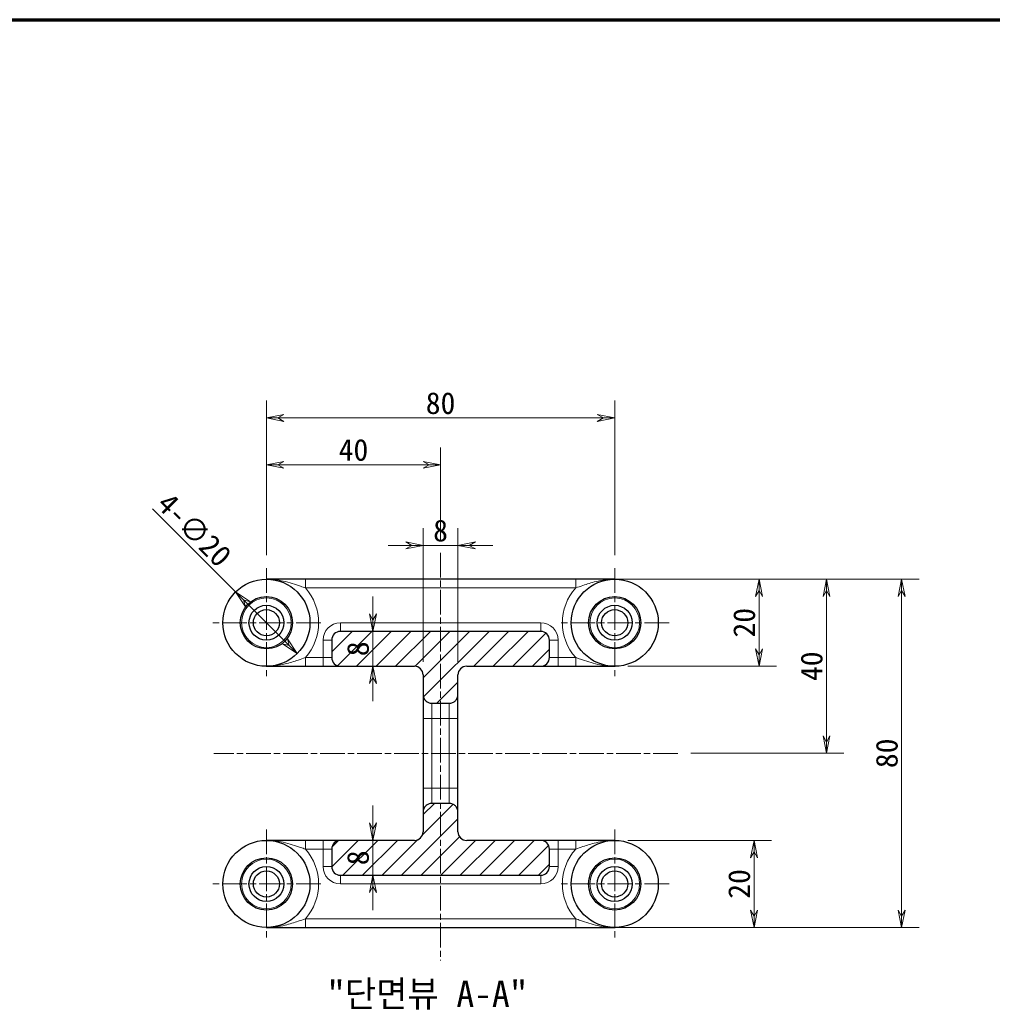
# Model space of a CAD drawing. Header units: millimetres. Extents: x 14 to 974, y 14 to 587.
# Tile 22 of 45: x 237 to 461, y 354 to 580. Entities that reach past the tile are written whole.
import ezdxf

# ---------------------------------------------------------------- set-up
doc = ezdxf.new("R2010")
doc.units = ezdxf.units.MM
doc.linetypes.add('CENTER', pattern=[50.8, 31.75, -6.35, 6.35, -6.35])
doc.linetypes.add('CHAIN', pattern=[0.3543, 0.2362, -0.0295, 0.0591, -0.0295])
for name, color, linetype, lineweight in [('경계(ISO)', 7, 'Continuous', 70), ('외형선(ISO)', 7, 'Continuous', 25), ('좁은 외형선(ISO)', 7, 'Continuous', 18)]:
    doc.layers.add(name, color=color, linetype=linetype, lineweight=lineweight)
for name, color, linetype, lineweight, true_color in [('기호(ISO)', 1, 'Continuous', 20, 0xff0000), ('중심 표식(ISO)', 1, 'CENTER', 5, 0xff0000), ('중심선(ISO)', 1, 'CENTER', 5, 0xff0000), ('치수(ISO)', 1, 'Continuous', 5, 0xff0000), ('해치 (ISO)', 1, 'Continuous', 5, 0xff0000)]:
    doc.layers.add(name, color=color, linetype=linetype, lineweight=lineweight, true_color=true_color)
doc.styles.add('주 문자 (ISO)', font='txt')
doc.styles.add('치수문자', font='txt')
doc.dimstyles.new('한국ATC센터', dxfattribs={"dimscale": 2, "dimtxt": 2.5, "dimasz": 2, "dimexe": 2, "dimexo": 1.5, "dimgap": 0.4, "dimtad": 1, "dimrnd": 1e-08, "dimdsep": 46, "dimtxsty": '치수문자', "dimblk": 'Flared-1', "dimcen": 0.09, "dimdle": 4, "dimclrd": 256, "dimclre": 256, "dimclrt": 5, "dimazin": 2, "dimtfac": 0.5, "dimtmove": 0, "dimatfit": 3, "dimfxl": 1, "dimtolj": 1, "dimlwd": -1, "dimlwe": -1, "dimarcsym": 0})

# ---------------------------------------------------------------- blocks, each defined once
blk = doc.blocks.new('경계 한국ATC센터')
at = {"layer": '경계(ISO)'}
blk.add_line((7, 290), (413, 290), dxfattribs=at)
blk = doc.blocks.new('Flared-1')
at = {"color": 0}
for p, q in [((0, 0), (-1, 0.2)), ((-1, 0.2), (-0.65, 0)), ((-1, 0), (0, 0)), ((-0.65, 0), (-1, -0.2)), ((-1, -0.2), (0, 0))]:
    blk.add_line(p, q, dxfattribs=at)
at = {"color": 0, "flags": 128}
for points in [[(-0.65, 0), (0, 0), (-1, 0.2), (-0.65, 0)], [(-0.65, 0), (-1, 0.2), (-0.65, 0), (-0.65, 0)], [(-0.65, 0), (-1, -0.2), (0, 0), (-0.65, 0)]]:
    blk.add_lwpolyline(points, dxfattribs=at)
at = {"color": 0}
for points in [[(-0.65, 0), (0, 0), (-1, 0.2), (-0.65, 0)], [(-0.65, 0), (-1, 0.2), (-0.65, 0)], [(-0.65, 0), (-1, -0.2), (0, 0), (-0.65, 0)]]:
    blk.add_solid(points, dxfattribs=at)
blk = doc.blocks.new('*D18')
at = {"layer": 'Defpoints', "color": 0, "transparency": 16777216}
for p in [(318.52, 391.5), (318.52, 383.5), (318.52, 383.5)]:
    blk.add_point(p, dxfattribs=at)
at = {"layer": '치수(ISO)', "transparency": 16777216}
for p, q in [((318.52, 395.5), (318.52, 399.5)), ((318.52, 391.5), (318.52, 383.5)), ((318.52, 379.5), (318.52, 375.5))]:
    blk.add_line(p, q, dxfattribs=at)
at = {"layer": '치수(ISO)', "transparency": 16777216, "xscale": 4, "yscale": 4, "zscale": 4}
for p, rotation in [((318.52, 391.5), 270), ((318.52, 383.5), 90)]:
    blk.add_blockref('Flared-1', p, dxfattribs=dict(at, rotation=rotation))
at = {"layer": '치수(ISO)', "color": 5, "transparency": 16777216, "insert": (312.59, 387.5), "char_height": 5, "attachment_point": 2, "rotation": 90, "style": '치수문자'}
blk.add_mtext('\\A1;8', dxfattribs=at)
blk = doc.blocks.new('*D19')
at = {"layer": 'Defpoints', "color": 0, "transparency": 16777216}
for p in [(318.52, 439.5), (318.52, 439.5), (318.52, 431.5)]:
    blk.add_point(p, dxfattribs=at)
at = {"layer": '치수(ISO)', "transparency": 16777216}
for p, q in [((318.52, 443.5), (318.52, 447.5)), ((318.52, 431.5), (318.52, 439.5)), ((318.52, 427.5), (318.52, 423.5))]:
    blk.add_line(p, q, dxfattribs=at)
at = {"layer": '치수(ISO)', "transparency": 16777216, "xscale": 4, "yscale": 4, "zscale": 4}
for p, rotation in [((318.52, 439.5), 270), ((318.52, 431.5), 90)]:
    blk.add_blockref('Flared-1', p, dxfattribs=dict(at, rotation=rotation))
at = {"layer": '치수(ISO)', "color": 5, "transparency": 16777216, "insert": (312.59, 435.5), "char_height": 5, "attachment_point": 2, "rotation": 90, "style": '치수문자'}
blk.add_mtext('\\A1;8', dxfattribs=at)
blk = doc.blocks.new('*D20')
at = {"layer": 'Defpoints', "color": 0, "transparency": 16777216}
for p in [(287, 448.57), (301.14, 434.42)]:
    blk.add_point(p, dxfattribs=at)
at = {"layer": '치수(ISO)', "transparency": 16777216}
for p, q in [((287, 448.57), (267.94, 467.62)), ((298.31, 437.25), (289.83, 445.74))]:
    blk.add_line(p, q, dxfattribs=at)
at = {"layer": '치수(ISO)', "transparency": 16777216, "xscale": 4, "yscale": 4, "zscale": 4}
for p, rotation in [((287, 448.57), 135.0000000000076), ((301.14, 434.42), 315.0000000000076)]:
    blk.add_blockref('Flared-1', p, dxfattribs=dict(at, rotation=rotation))
at = {"layer": '치수(ISO)', "color": 5, "transparency": 16777216, "insert": (279.32, 464.63), "char_height": 5, "attachment_point": 2, "rotation": 315, "style": '치수문자'}
blk.add_mtext('\\A1;4-∅20', dxfattribs=at)
blk = doc.blocks.new('*D21')
at = {"layer": 'Defpoints', "color": 0, "transparency": 16777216}
for p in [(338.07, 459.25), (330.07, 429.5), (338.07, 429.5)]:
    blk.add_point(p, dxfattribs=at)
at = {"layer": '치수(ISO)', "transparency": 16777216}
for p, q in [((330.07, 432.5), (330.07, 463.25)), ((338.07, 432.5), (338.07, 463.25)), ((326.07, 459.25), (322.07, 459.25)), ((330.07, 459.25), (338.07, 459.25)), ((342.07, 459.25), (346.07, 459.25))]:
    blk.add_line(p, q, dxfattribs=at)
at = {"layer": '치수(ISO)', "transparency": 16777216, "xscale": 4, "yscale": 4, "zscale": 4}
blk.add_blockref('Flared-1', (330.07, 459.25), dxfattribs=at)
at = {"layer": '치수(ISO)', "transparency": 16777216, "xscale": 4, "yscale": 4, "zscale": 4, "rotation": 180}
blk.add_blockref('Flared-1', (338.07, 459.25), dxfattribs=at)
at = {"layer": '치수(ISO)', "color": 5, "transparency": 16777216, "insert": (334.07, 465.17), "char_height": 5, "attachment_point": 2, "style": '치수문자'}
blk.add_mtext('\\A1;8', dxfattribs=at)
blk = doc.blocks.new('*D22')
at = {"layer": 'Defpoints', "color": 0, "transparency": 16777216}
for p in [(334.07, 477.76), (334.07, 457.54), (294.07, 454)]:
    blk.add_point(p, dxfattribs=at)
at = {"layer": '치수(ISO)', "transparency": 16777216}
for p, q in [((294.07, 457), (294.07, 481.76)), ((334.07, 460.54), (334.07, 481.76)), ((298.07, 477.76), (330.07, 477.76))]:
    blk.add_line(p, q, dxfattribs=at)
at = {"layer": '치수(ISO)', "transparency": 16777216, "xscale": 4, "yscale": 4, "zscale": 4, "rotation": 180}
blk.add_blockref('Flared-1', (294.07, 477.76), dxfattribs=at)
at = {"layer": '치수(ISO)', "transparency": 16777216, "xscale": 4, "yscale": 4, "zscale": 4}
blk.add_blockref('Flared-1', (334.07, 477.76), dxfattribs=at)
at = {"layer": '치수(ISO)', "color": 5, "transparency": 16777216, "insert": (314.07, 483.7), "char_height": 5, "attachment_point": 2, "style": '치수문자'}
blk.add_mtext('\\A1;40', dxfattribs=at)
blk = doc.blocks.new('*D23')
at = {"layer": 'Defpoints', "color": 0, "transparency": 16777216}
for p in [(374.07, 488.52), (294.07, 454), (374.07, 454)]:
    blk.add_point(p, dxfattribs=at)
at = {"layer": '치수(ISO)', "transparency": 16777216}
for p, q in [((294.07, 457), (294.07, 492.52)), ((374.07, 457), (374.07, 492.52)), ((298.07, 488.52), (370.07, 488.52))]:
    blk.add_line(p, q, dxfattribs=at)
at = {"layer": '치수(ISO)', "transparency": 16777216, "xscale": 4, "yscale": 4, "zscale": 4, "rotation": 180}
blk.add_blockref('Flared-1', (294.07, 488.52), dxfattribs=at)
at = {"layer": '치수(ISO)', "transparency": 16777216, "xscale": 4, "yscale": 4, "zscale": 4}
blk.add_blockref('Flared-1', (374.07, 488.52), dxfattribs=at)
at = {"layer": '치수(ISO)', "color": 5, "transparency": 16777216, "insert": (334.07, 494.44), "char_height": 5, "attachment_point": 2, "style": '치수문자'}
blk.add_mtext('\\A1;80', dxfattribs=at)
blk = doc.blocks.new('*D24')
at = {"layer": 'Defpoints', "color": 0, "transparency": 16777216}
for p in [(374.07, 451.5), (407.22, 451.5), (374.07, 431.5)]:
    blk.add_point(p, dxfattribs=at)
at = {"layer": '치수(ISO)', "transparency": 16777216}
for p, q in [((377.07, 451.5), (411.22, 451.5)), ((407.22, 435.5), (407.22, 447.5)), ((377.07, 431.5), (411.22, 431.5))]:
    blk.add_line(p, q, dxfattribs=at)
at = {"layer": '치수(ISO)', "transparency": 16777216, "xscale": 4, "yscale": 4, "zscale": 4}
for p, rotation in [((407.22, 451.5), 90), ((407.22, 431.5), 270)]:
    blk.add_blockref('Flared-1', p, dxfattribs=dict(at, rotation=rotation))
at = {"layer": '치수(ISO)', "color": 5, "transparency": 16777216, "insert": (401.29, 441.5), "char_height": 5, "attachment_point": 2, "rotation": 90, "style": '치수문자'}
blk.add_mtext('\\A1;20', dxfattribs=at)
blk = doc.blocks.new('*D25')
at = {"layer": 'Defpoints', "color": 0, "transparency": 16777216}
for p in [(374.07, 391.5), (374.07, 371.5), (406.07, 371.5)]:
    blk.add_point(p, dxfattribs=at)
at = {"layer": '치수(ISO)', "transparency": 16777216}
for p, q in [((377.07, 391.5), (410.07, 391.5)), ((406.07, 387.5), (406.07, 375.5)), ((377.07, 371.5), (410.07, 371.5))]:
    blk.add_line(p, q, dxfattribs=at)
at = {"layer": '치수(ISO)', "transparency": 16777216, "xscale": 4, "yscale": 4, "zscale": 4}
for p, rotation in [((406.07, 391.5), 90), ((406.07, 371.5), 270)]:
    blk.add_blockref('Flared-1', p, dxfattribs=dict(at, rotation=rotation))
at = {"layer": '치수(ISO)', "color": 5, "transparency": 16777216, "insert": (400.14, 381.5), "char_height": 5, "attachment_point": 2, "rotation": 90, "style": '치수문자'}
blk.add_mtext('\\A1;20', dxfattribs=at)
blk = doc.blocks.new('*D26')
at = {"layer": 'Defpoints', "color": 0, "transparency": 16777216}
for p in [(365.12, 451.5), (388.58, 411.5), (422.72, 411.5)]:
    blk.add_point(p, dxfattribs=at)
at = {"layer": '치수(ISO)', "transparency": 16777216}
for p, q in [((368.12, 451.5), (426.72, 451.5)), ((422.72, 447.5), (422.72, 415.5)), ((391.58, 411.5), (426.72, 411.5))]:
    blk.add_line(p, q, dxfattribs=at)
at = {"layer": '치수(ISO)', "transparency": 16777216, "xscale": 4, "yscale": 4, "zscale": 4}
for p, rotation in [((422.72, 451.5), 90), ((422.72, 411.5), 270)]:
    blk.add_blockref('Flared-1', p, dxfattribs=dict(at, rotation=rotation))
at = {"layer": '치수(ISO)', "color": 5, "transparency": 16777216, "insert": (416.79, 431.5), "char_height": 5, "attachment_point": 2, "rotation": 90, "style": '치수문자'}
blk.add_mtext('\\A1;40', dxfattribs=at)
blk = doc.blocks.new('*D27')
at = {"layer": 'Defpoints', "color": 0, "transparency": 16777216}
for p in [(365.12, 451.5), (365.12, 371.5), (439.97, 371.5)]:
    blk.add_point(p, dxfattribs=at)
at = {"layer": '치수(ISO)', "transparency": 16777216}
for p, q in [((368.12, 451.5), (443.97, 451.5)), ((439.97, 447.5), (439.97, 375.5)), ((368.12, 371.5), (443.97, 371.5))]:
    blk.add_line(p, q, dxfattribs=at)
at = {"layer": '치수(ISO)', "transparency": 16777216, "xscale": 4, "yscale": 4, "zscale": 4}
for p, rotation in [((439.97, 451.5), 90), ((439.97, 371.5), 270)]:
    blk.add_blockref('Flared-1', p, dxfattribs=dict(at, rotation=rotation))
at = {"layer": '치수(ISO)', "color": 5, "transparency": 16777216, "insert": (434.05, 411.5), "char_height": 5, "attachment_point": 2, "rotation": 90, "style": '치수문자'}
blk.add_mtext('\\A1;80', dxfattribs=at)

msp = doc.modelspace()

# ---------------------------------------------------------------- hatches: boundary and pattern name
at = {"layer": '해치 (ISO)'}
h = msp.add_hatch(dxfattribs=at)
h.set_pattern_fill('ANSI31', color=256, scale=25.4, style=0)
h.set_pattern_definition([(45, (0, 0), (-2.245064, 2.245064), [])])
edge = h.paths.add_edge_path()
edge.add_ellipse((357.069, 437.4955), major_axis=(2, 0), ratio=1, start_angle=0, end_angle=90)
edge.add_line((357.069, 439.4955), (311.069, 439.4955))
edge.add_ellipse((311.069, 437.4955), major_axis=(0, 2), ratio=1, start_angle=0, end_angle=90)
edge.add_line((309.069, 437.4955), (309.069, 433.4955))
edge.add_ellipse((311.069, 433.4955), major_axis=(-2, 0), ratio=1, start_angle=0, end_angle=90)
edge.add_line((311.069, 431.4955), (328.069, 431.4955))
edge.add_ellipse((328.069, 429.4955), major_axis=(0, 2), ratio=1, start_angle=270, end_angle=360, ccw=False)
edge.add_line((330.069, 429.4955), (330.069, 424.9951))
edge.add_spline(control_points=[(330.069, 424.9951), (330.069, 424.7482), (330.1268, 424.4577), (330.3157, 424.0015), (330.4803, 423.7552), (330.8293, 423.4061), (331.0756, 423.2415), (331.5317, 423.0526), (331.8222, 422.9948), (332.069, 422.9948)], knot_values=[0.29620199, 0.29620199, 0.29620199, 0.29620199, 0.37025947, 0.37025947, 0.44431641, 0.44431641, 0.51836822, 0.51836822, 0.59241253, 0.59241253, 0.59241253, 0.59241253], degree=3, periodic=0)
edge.add_line((332.069, 422.9948), (336.069, 422.9948))
edge.add_spline(control_points=[(336.069, 422.9948), (336.3158, 422.9948), (336.6063, 423.0526), (337.0624, 423.2415), (337.3086, 423.4061), (337.6577, 423.7552), (337.8223, 424.0015), (338.0112, 424.4577), (338.069, 424.7482), (338.069, 424.9951)], knot_values=[0.59241253, 0.59241253, 0.59241253, 0.59241253, 0.66645684, 0.66645684, 0.74050864, 0.74050864, 0.81456558, 0.81456558, 0.88862306, 0.88862306, 0.88862306, 0.88862306], degree=3, periodic=0)
edge.add_line((338.069, 424.9951), (338.069, 429.4955))
edge.add_ellipse((340.069, 429.4955), major_axis=(-2, 0), ratio=1, start_angle=270, end_angle=360, ccw=False)
edge.add_line((340.069, 431.4955), (357.069, 431.4955))
edge.add_ellipse((357.069, 433.4955), major_axis=(0, -2), ratio=1, start_angle=0, end_angle=90)
edge.add_line((359.069, 433.4955), (359.069, 437.4955))
edge = h.paths.add_edge_path()
edge.add_ellipse((311.069, 385.4955), major_axis=(-2, 0), ratio=1, start_angle=0, end_angle=90)
edge.add_line((311.069, 383.4955), (357.069, 383.4955))
edge.add_ellipse((357.069, 385.4955), major_axis=(0, -2), ratio=1, start_angle=0, end_angle=90)
edge.add_line((359.069, 385.4955), (359.069, 389.4955))
edge.add_ellipse((357.069, 389.4955), major_axis=(2, 0), ratio=1, start_angle=0, end_angle=90)
edge.add_line((357.069, 391.4955), (340.069, 391.4955))
edge.add_ellipse((340.069, 393.4955), major_axis=(0, -2), ratio=1, start_angle=270, end_angle=360, ccw=False)
edge.add_line((338.069, 393.4955), (338.069, 397.996))
edge.add_spline(control_points=[(338.069, 397.996), (338.069, 398.2428), (338.0112, 398.5334), (337.8223, 398.9895), (337.6577, 399.2358), (337.3086, 399.5849), (337.0624, 399.7495), (336.6063, 399.9385), (336.3158, 399.9963), (336.069, 399.9963)], knot_values=[0.29620199, 0.29620199, 0.29620199, 0.29620199, 0.37025947, 0.37025947, 0.44431641, 0.44431641, 0.51836822, 0.51836822, 0.59241253, 0.59241253, 0.59241253, 0.59241253], degree=3, periodic=0)
edge.add_line((336.069, 399.9963), (332.069, 399.9963))
edge.add_spline(control_points=[(332.069, 399.9963), (331.8222, 399.9963), (331.5317, 399.9385), (331.0756, 399.7495), (330.8293, 399.5849), (330.4803, 399.2358), (330.3157, 398.9895), (330.1268, 398.5334), (330.069, 398.2428), (330.069, 397.996)], knot_values=[0.59241253, 0.59241253, 0.59241253, 0.59241253, 0.66645684, 0.66645684, 0.74050864, 0.74050864, 0.81456558, 0.81456558, 0.88862306, 0.88862306, 0.88862306, 0.88862306], degree=3, periodic=0)
edge.add_line((330.069, 397.996), (330.069, 393.4955))
edge.add_ellipse((328.069, 393.4955), major_axis=(2, 0), ratio=1, start_angle=270, end_angle=360, ccw=False)
edge.add_line((328.069, 391.4955), (311.069, 391.4955))
edge.add_ellipse((311.069, 389.4955), major_axis=(0, 2), ratio=1, start_angle=0, end_angle=90)
edge.add_line((309.069, 389.4955), (309.069, 385.4955))

# ---------------------------------------------------------------- linework, layer by layer
at = {"layer": '외형선(ISO)'}
for p, q in [((365.1247, 451.4955), (303.0133, 451.4955)), ((357.069, 439.4955), (311.069, 439.4955)), ((309.069, 437.4955), (309.069, 433.4955)), ((359.069, 433.4955), (359.069, 437.4955)), ((303.0133, 431.4955), (307.069, 431.4955)), ((307.069, 431.4955), (311.069, 431.4955)), ((311.069, 431.4955), (328.069, 431.4955)), ((340.069, 431.4955), (357.069, 431.4955)), ((357.069, 431.4955), (361.069, 431.4955)), ((361.069, 431.4955), (365.1247, 431.4955)), ((330.069, 429.4955), (330.069, 424.9951)), ((338.069, 424.9951), (338.069, 429.4955)), ((330.069, 424.9951), (330.069, 419.4955)), ((332.069, 422.9948), (336.069, 422.9948)), ((338.069, 419.4955), (338.069, 424.9951)), ((330.069, 419.4955), (330.069, 403.4955)), ((338.069, 403.4955), (338.069, 419.4955)), ((330.069, 403.4955), (330.069, 397.996)), ((338.069, 397.996), (338.069, 403.4955)), ((336.069, 399.9963), (332.069, 399.9963)), ((330.069, 397.996), (330.069, 393.4955)), ((338.069, 393.4955), (338.069, 397.996)), ((307.069, 391.4955), (303.0133, 391.4955)), ((311.069, 391.4955), (307.069, 391.4955)), ((328.069, 391.4955), (311.069, 391.4955)), ((357.069, 391.4955), (340.069, 391.4955)), ((361.069, 391.4955), (357.069, 391.4955)), ((365.1247, 391.4955), (361.069, 391.4955)), ((309.069, 389.4955), (309.069, 385.4955)), ((359.069, 385.4955), (359.069, 389.4955)), ((311.069, 383.4955), (357.069, 383.4955)), ((303.0133, 371.4955), (365.1247, 371.4955))]:
    msp.add_line(p, q, dxfattribs=at)
for centre, radius in [((294.069, 441.4955), 10), ((374.069, 441.4955), 10), ((294.069, 441.4955), 6), ((374.069, 441.4955), 6), ((294.069, 441.4955), 4), ((294.069, 441.4955), 3), ((374.069, 441.4955), 4), ((374.069, 441.4955), 3), ((294.069, 381.4955), 10), ((374.069, 381.4955), 10), ((294.069, 381.4955), 6), ((374.069, 381.4955), 6), ((294.069, 381.4955), 4), ((294.069, 381.4955), 3), ((374.069, 381.4955), 4), ((374.069, 381.4955), 3)]:
    msp.add_circle(centre, radius, dxfattribs=at)
for centre, start, end in [((311.069, 437.4955), 90, 180), ((357.069, 437.4955), 0, 90), ((311.069, 433.4955), 180, 270), ((357.069, 433.4955), 270, 0), ((328.069, 429.4955), 0, 90), ((340.069, 429.4955), 90, 180), ((328.069, 393.4955), 270, 0), ((340.069, 393.4955), 180, 270), ((311.069, 389.4955), 90, 180), ((357.069, 389.4955), 0, 90), ((311.069, 385.4955), 180, 270), ((357.069, 385.4955), 270, 0)]:
    msp.add_arc(centre, 2, start, end, dxfattribs=at)
for points, knots in [([(303.0133, 451.4955), (302.5278, 451.4955), (302.0407, 451.4955), (300.7909, 451.4955), (300.0447, 451.4955), (298.6316, 451.4955), (297.958, 451.4955), (296.1897, 451.4955), (295.1266, 451.4955), (294.0793, 451.4955)], [0, 0, 0, 0, 0.14564068, 0.14564068, 0.378665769, 0.378665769, 0.606027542, 0.606027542, 0.990769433, 0.990769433, 0.990769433, 0.990769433]), ([(374.0587, 451.4955), (373.7692, 451.4955), (373.4786, 451.4955), (372.8899, 451.4955), (372.5919, 451.4955), (371.6899, 451.4955), (371.078, 451.4955), (369.441, 451.4955), (368.3905, 451.4955), (366.5683, 451.4955), (365.8447, 451.4955), (365.1247, 451.4955)], [0, 0, 0, 0, 0.10634338, 0.10634338, 0.213952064, 0.213952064, 0.429169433, 0.429169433, 0.774769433, 0.774769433, 0.990769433, 0.990769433, 0.990769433, 0.990769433]), ([(294.0793, 431.4955), (294.3688, 431.4955), (294.6594, 431.4955), (295.2481, 431.4955), (295.5461, 431.4955), (296.448, 431.4955), (297.0599, 431.4955), (298.697, 431.4955), (299.7475, 431.4955), (301.5696, 431.4955), (302.2933, 431.4955), (303.0133, 431.4955)], [0, 0, 0, 0, 0.10634338, 0.10634338, 0.213952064, 0.213952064, 0.429169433, 0.429169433, 0.774769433, 0.774769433, 0.990769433, 0.990769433, 0.990769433, 0.990769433]), ([(365.1247, 431.4955), (365.6102, 431.4955), (366.0973, 431.4955), (367.347, 431.4955), (368.0933, 431.4955), (369.5064, 431.4955), (370.18, 431.4955), (371.3944, 431.4955), (371.9398, 431.4955), (372.7458, 431.4955), (373.0124, 431.4955), (373.5393, 431.4955), (373.7994, 431.4955), (374.0587, 431.4955)], [0, 0, 0, 0, 0.14564068, 0.14564068, 0.378665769, 0.378665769, 0.606027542, 0.606027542, 0.79903114, 0.79903114, 0.895532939, 0.895532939, 0.990769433, 0.990769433, 0.990769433, 0.990769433]), ([(330.069, 424.9951), (330.069, 424.7482), (330.1268, 424.4577), (330.3157, 424.0015), (330.4803, 423.7552), (330.8293, 423.4061), (331.0756, 423.2415), (331.5317, 423.0526), (331.8222, 422.9948), (332.069, 422.9948)], [0.296201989, 0.296201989, 0.296201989, 0.296201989, 0.370259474, 0.370259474, 0.444316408, 0.444316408, 0.518368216, 0.518368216, 0.592412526, 0.592412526, 0.592412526, 0.592412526]), ([(336.069, 422.9948), (336.3158, 422.9948), (336.6063, 423.0526), (337.0624, 423.2415), (337.3086, 423.4061), (337.6577, 423.7552), (337.8223, 424.0015), (338.0112, 424.4577), (338.069, 424.7482), (338.069, 424.9951)], [0.592412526, 0.592412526, 0.592412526, 0.592412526, 0.666456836, 0.666456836, 0.740508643, 0.740508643, 0.814565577, 0.814565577, 0.888623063, 0.888623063, 0.888623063, 0.888623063]), ([(332.069, 399.9963), (331.8222, 399.9963), (331.5317, 399.9385), (331.0756, 399.7495), (330.8293, 399.5849), (330.4803, 399.2358), (330.3157, 398.9895), (330.1268, 398.5334), (330.069, 398.2428), (330.069, 397.996)], [0.592412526, 0.592412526, 0.592412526, 0.592412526, 0.666456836, 0.666456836, 0.740508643, 0.740508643, 0.814565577, 0.814565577, 0.888623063, 0.888623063, 0.888623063, 0.888623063]), ([(338.069, 397.996), (338.069, 398.2428), (338.0112, 398.5334), (337.8223, 398.9895), (337.6577, 399.2358), (337.3086, 399.5849), (337.0624, 399.7495), (336.6063, 399.9385), (336.3158, 399.9963), (336.069, 399.9963)], [0.296201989, 0.296201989, 0.296201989, 0.296201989, 0.370259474, 0.370259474, 0.444316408, 0.444316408, 0.518368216, 0.518368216, 0.592412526, 0.592412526, 0.592412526, 0.592412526]), ([(303.0133, 391.4955), (302.5278, 391.4955), (302.0407, 391.4955), (300.7909, 391.4955), (300.0447, 391.4955), (298.6316, 391.4955), (297.958, 391.4955), (296.1897, 391.4955), (295.1266, 391.4955), (294.0793, 391.4955)], [0, 0, 0, 0, 0.14564068, 0.14564068, 0.378665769, 0.378665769, 0.606027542, 0.606027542, 0.990769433, 0.990769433, 0.990769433, 0.990769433]), ([(374.0587, 391.4955), (373.7692, 391.4955), (373.4786, 391.4955), (372.8899, 391.4955), (372.5919, 391.4955), (371.6899, 391.4955), (371.078, 391.4955), (369.441, 391.4955), (368.3905, 391.4955), (366.5683, 391.4955), (365.8447, 391.4955), (365.1247, 391.4955)], [0, 0, 0, 0, 0.10634338, 0.10634338, 0.213952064, 0.213952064, 0.429169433, 0.429169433, 0.774769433, 0.774769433, 0.990769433, 0.990769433, 0.990769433, 0.990769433]), ([(294.0793, 371.4955), (294.3688, 371.4955), (294.6594, 371.4955), (295.2481, 371.4955), (295.5461, 371.4955), (296.448, 371.4955), (297.0599, 371.4955), (298.697, 371.4955), (299.7475, 371.4955), (301.5696, 371.4955), (302.2933, 371.4955), (303.0133, 371.4955)], [0, 0, 0, 0, 0.10634338, 0.10634338, 0.213952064, 0.213952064, 0.429169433, 0.429169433, 0.774769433, 0.774769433, 0.990769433, 0.990769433, 0.990769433, 0.990769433]), ([(365.1247, 371.4955), (365.6102, 371.4955), (366.0973, 371.4955), (367.347, 371.4955), (368.0933, 371.4955), (369.5064, 371.4955), (370.18, 371.4955), (371.3944, 371.4955), (371.9398, 371.4955), (372.7458, 371.4955), (373.0124, 371.4955), (373.5393, 371.4955), (373.7994, 371.4955), (374.0587, 371.4955)], [0, 0, 0, 0, 0.14564068, 0.14564068, 0.378665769, 0.378665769, 0.606027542, 0.606027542, 0.799031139, 0.799031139, 0.895532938, 0.895532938, 0.990769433, 0.990769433, 0.990769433, 0.990769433])]:
    msp.add_open_spline(points, degree=3, knots=knots, dxfattribs=at)
at = {"layer": '좁은 외형선(ISO)'}
for p, q in [((303.0133, 449.4955), (303.0133, 451.4955)), ((365.1247, 449.4955), (365.1247, 451.4955)), ((303.0133, 449.4955), (365.1247, 449.4955)), ((311.069, 441.4955), (311.069, 439.4955)), ((357.069, 441.4955), (311.069, 441.4955)), ((357.069, 441.4955), (357.069, 439.4955)), ((307.069, 437.4955), (309.069, 437.4955)), ((307.069, 437.4955), (307.069, 433.4955)), ((361.069, 437.4955), (359.069, 437.4955)), ((361.069, 433.4955), (361.069, 437.4955)), ((303.0133, 433.4955), (303.0133, 431.4955)), ((307.069, 433.4955), (303.0133, 433.4955)), ((307.069, 433.4955), (307.069, 431.4955)), ((307.069, 433.4955), (309.069, 433.4955)), ((361.069, 433.4955), (359.069, 433.4955)), ((361.069, 433.4955), (361.069, 431.4955)), ((365.1247, 433.4955), (361.069, 433.4955)), ((365.1247, 433.4955), (365.1247, 431.4955)), ((332.069, 419.4955), (332.069, 422.9948)), ((336.069, 422.9948), (336.069, 419.4955)), ((332.069, 419.4955), (330.069, 419.4955)), ((332.069, 403.4955), (332.069, 419.4955)), ((336.069, 419.4955), (332.069, 419.4955)), ((338.069, 419.4955), (336.069, 419.4955)), ((336.069, 419.4955), (336.069, 403.4955)), ((330.069, 403.4955), (332.069, 403.4955)), ((332.069, 399.9963), (332.069, 403.4955)), ((336.069, 403.4955), (332.069, 403.4955)), ((336.069, 403.4955), (338.069, 403.4955)), ((336.069, 403.4955), (336.069, 399.9963)), ((303.0133, 389.4955), (303.0133, 391.4955)), ((307.069, 389.4955), (307.069, 391.4955)), ((361.069, 389.4955), (361.069, 391.4955)), ((365.1247, 389.4955), (365.1247, 391.4955)), ((303.0133, 389.4955), (307.069, 389.4955)), ((307.069, 389.4955), (309.069, 389.4955)), ((307.069, 389.4955), (307.069, 385.4955)), ((361.069, 389.4955), (359.069, 389.4955)), ((361.069, 389.4955), (365.1247, 389.4955)), ((361.069, 385.4955), (361.069, 389.4955)), ((307.069, 385.4955), (309.069, 385.4955)), ((361.069, 385.4955), (359.069, 385.4955)), ((311.069, 381.4955), (311.069, 383.4955)), ((357.069, 381.4955), (357.069, 383.4955)), ((311.069, 381.4955), (357.069, 381.4955)), ((303.0133, 373.4955), (303.0133, 371.4955)), ((365.1247, 373.4955), (303.0133, 373.4955)), ((365.1247, 373.4955), (365.1247, 371.4955))]:
    msp.add_line(p, q, dxfattribs=at)
for centre in [(294.069, 441.4955), (374.069, 441.4955), (294.069, 381.4955), (374.069, 381.4955)]:
    msp.add_circle(centre, 5.7, dxfattribs=at)
for centre, radius, start, end in [((294.069, 441.4955), 12, 318.189685, 41.810315), ((374.069, 441.4955), 12, 138.189685, 221.810315), ((311.069, 437.4955), 4, 90, 180), ((357.069, 437.4955), 4, 0, 90), ((294.069, 381.4955), 12, 318.189685, 41.810315), ((374.069, 381.4955), 12, 138.189685, 221.810315), ((311.069, 385.4955), 4, 180, 270), ((357.069, 385.4955), 4, 270, 0)]:
    msp.add_arc(centre, radius, start, end, dxfattribs=at)
for points, knots in [([(294.069, 451.4955), (295.3822, 451.4955), (296.7085, 451.328), (298.6537, 450.9), (299.3415, 450.7096), (300.6663, 450.303), (301.3067, 450.0853), (302.2961, 449.7439), (302.6626, 449.6161), (303.0133, 449.4955)], [-0.992034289, -0.992034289, -0.992034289, -0.992034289, -0.606027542, -0.606027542, -0.378665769, -0.378665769, -0.14564068, -0.14564068, 0, 0, 0, 0]), ([(365.1247, 449.4955), (365.6447, 449.6744), (366.2003, 449.8696), (367.7159, 450.3834), (368.7096, 450.7033), (370.4568, 451.1234), (371.1584, 451.2594), (372.2387, 451.3993), (372.6031, 451.4352), (373.3353, 451.4834), (373.7029, 451.4955), (374.069, 451.4955)], [-0.990769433, -0.990769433, -0.990769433, -0.990769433, -0.774769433, -0.774769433, -0.429169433, -0.429169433, -0.213952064, -0.213952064, -0.10634338, -0.10634338, 0.001265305, 0.001265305, 0.001265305, 0.001265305]), ([(303.0133, 433.4955), (302.4933, 433.3166), (301.9377, 433.1215), (300.4221, 432.6076), (299.4283, 432.2878), (297.6812, 431.8677), (296.9796, 431.7316), (295.8993, 431.5918), (295.5348, 431.5558), (294.8027, 431.5077), (294.4351, 431.4955), (294.069, 431.4955)], [-0.990769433, -0.990769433, -0.990769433, -0.990769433, -0.774769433, -0.774769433, -0.429169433, -0.429169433, -0.213952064, -0.213952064, -0.10634338, -0.10634338, 0.001265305, 0.001265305, 0.001265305, 0.001265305]), ([(374.069, 431.4955), (373.7407, 431.4955), (373.4112, 431.5053), (372.7541, 431.5441), (372.4265, 431.5731), (371.4532, 431.6866), (370.8174, 431.7977), (369.4842, 432.0911), (368.7965, 432.2815), (367.4717, 432.688), (366.8313, 432.9058), (365.8419, 433.2471), (365.4753, 433.3749), (365.1247, 433.4955)], [-0.992034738, -0.992034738, -0.992034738, -0.992034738, -0.895532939, -0.895532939, -0.79903114, -0.79903114, -0.606027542, -0.606027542, -0.378665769, -0.378665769, -0.14564068, -0.14564068, 0, 0, 0, 0]), ([(294.069, 391.4955), (295.3822, 391.4955), (296.7085, 391.328), (298.6537, 390.9), (299.3415, 390.7096), (300.6663, 390.303), (301.3067, 390.0853), (302.2961, 389.7439), (302.6626, 389.6161), (303.0133, 389.4955)], [-0.992034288, -0.992034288, -0.992034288, -0.992034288, -0.606027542, -0.606027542, -0.378665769, -0.378665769, -0.14564068, -0.14564068, 0, 0, 0, 0]), ([(365.1247, 389.4955), (365.6447, 389.6744), (366.2003, 389.8696), (367.7159, 390.3834), (368.7096, 390.7033), (370.4568, 391.1234), (371.1584, 391.2594), (372.2387, 391.3993), (372.6031, 391.4352), (373.3353, 391.4834), (373.7029, 391.4955), (374.069, 391.4955)], [-0.990769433, -0.990769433, -0.990769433, -0.990769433, -0.774769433, -0.774769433, -0.429169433, -0.429169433, -0.213952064, -0.213952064, -0.10634338, -0.10634338, 0.001265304, 0.001265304, 0.001265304, 0.001265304]), ([(303.0133, 373.4955), (302.4933, 373.3166), (301.9377, 373.1215), (300.4221, 372.6076), (299.4283, 372.2878), (297.6812, 371.8677), (296.9796, 371.7316), (295.8993, 371.5918), (295.5348, 371.5558), (294.8027, 371.5077), (294.4351, 371.4955), (294.069, 371.4955)], [-0.990769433, -0.990769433, -0.990769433, -0.990769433, -0.774769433, -0.774769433, -0.429169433, -0.429169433, -0.213952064, -0.213952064, -0.10634338, -0.10634338, 0.001265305, 0.001265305, 0.001265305, 0.001265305]), ([(374.069, 371.4955), (373.7407, 371.4955), (373.4112, 371.5053), (372.7541, 371.5441), (372.4265, 371.5731), (371.4532, 371.6866), (370.8174, 371.7977), (369.4842, 372.0911), (368.7965, 372.2815), (367.4717, 372.688), (366.8313, 372.9058), (365.8419, 373.2471), (365.4753, 373.3749), (365.1247, 373.4955)], [-0.992034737, -0.992034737, -0.992034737, -0.992034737, -0.895532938, -0.895532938, -0.799031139, -0.799031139, -0.606027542, -0.606027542, -0.378665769, -0.378665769, -0.14564068, -0.14564068, 0, 0, 0, 0])]:
    msp.add_open_spline(points, degree=3, knots=knots, dxfattribs=at)
at = {"layer": '중심 표식(ISO)', "linetype": 'CHAIN', "ltscale": 23.990969}
for p, q in [((294.069, 453.9955), (294.069, 428.9955)), ((374.069, 453.9955), (374.069, 428.9955)), ((306.569, 441.4955), (281.569, 441.4955)), ((386.569, 441.4955), (361.569, 441.4955)), ((294.069, 393.9955), (294.069, 368.9955)), ((374.069, 393.9955), (374.069, 368.9955)), ((306.569, 381.4955), (281.569, 381.4955)), ((386.569, 381.4955), (361.569, 381.4955))]:
    msp.add_line(p, q, dxfattribs=at)
at = {"layer": '중심선(ISO)', "linetype": 'CHAIN', "ltscale": 23.990969}
for p, q in [((334.069, 457.5398), (334.069, 363.9367)), ((388.5758, 411.4955), (281.998, 411.4955))]:
    msp.add_line(p, q, dxfattribs=at)

# ---------------------------------------------------------------- block references
at = {"xscale": 2, "yscale": 2, "zscale": 2}
msp.add_blockref('경계 한국ATC센터', (0, 0), dxfattribs=at)

# ---------------------------------------------------------------- texts
at = {"layer": '기호(ISO)', "color": 5, "true_color": 0x0000ff, "insert": (308.0198, 352.6182), "char_height": 6, "attachment_point": 7, "style": '주 문자 (ISO)'}
msp.add_mtext('"단면뷰 A-A"', dxfattribs=at)

# ---------------------------------------------------------------- dimensions: what is measured, and where the dimension line sits
at = {"layer": '치수(ISO)'}
for base, p1, p2, angle, override, picture, middle in [((374.069, 488.5161), (294.069, 453.9955), (374.069, 453.9955), 180, {"dimdec": 2, "dimtp": 0, "dimtm": 0, "dimtdec": 2, "dimtofl": 0, "dimatfit": 1}, '*D23', (334.069, 488.5161)), ((334.069, 477.7649), (294.069, 453.9955), (334.069, 457.5398), 180, {"dimdec": 2, "dimtp": 0, "dimtm": 0, "dimtdec": 2, "dimtofl": 0, "dimatfit": 1}, '*D22', (314.069, 477.7649)), ((338.069, 459.2453), (330.069, 429.4955), (338.069, 429.4955), 180, {"dimdec": 2, "dimtp": 0, "dimtm": 0, "dimtdec": 2, "dimtofl": 1, "dimatfit": 1}, '*D21', (334.069, 459.2453)), ((422.7224, 411.4955), (365.1247, 451.4955), (388.5758, 411.4955), 90, {"dimdec": 2, "dimtp": 0, "dimtm": 0, "dimtdec": 2, "dimtofl": 0, "dimatfit": 1}, '*D26', (422.7224, 431.4955)), ((439.9743, 371.4955), (365.1247, 451.4955), (365.1247, 371.4955), 90, {"dimdec": 2, "dimtp": 0, "dimtm": 0, "dimtdec": 2, "dimtofl": 0, "dimatfit": 1}, '*D27', (439.9743, 411.4955)), ((407.2206, 451.4955), (374.069, 431.4955), (374.069, 451.4955), 90, {"dimdec": 2, "dimtp": 0, "dimtm": 0, "dimtdec": 2, "dimtofl": 0, "dimatfit": 1}, '*D24', (407.2206, 441.4955)), ((318.5155, 439.4955), (318.5155, 431.4955), (318.5155, 439.4955), 270, {"dimdec": 2, "dimse1": 1, "dimse2": 1, "dimtp": 0, "dimtm": 0, "dimtdec": 2, "dimtofl": 1, "dimatfit": 1}, '*D19', (318.5155, 435.4955)), ((318.5155, 383.4955), (318.5155, 391.4955), (318.5155, 383.4955), 90, {"dimdec": 2, "dimse1": 1, "dimse2": 1, "dimtp": 0, "dimtm": 0, "dimtdec": 2, "dimtofl": 1, "dimatfit": 1}, '*D18', (318.5155, 387.4955)), ((406.069, 371.4955), (374.069, 391.4955), (374.069, 371.4955), 90, {"dimdec": 2, "dimtp": 0, "dimtm": 0, "dimtdec": 2, "dimtofl": 0, "dimatfit": 1}, '*D25', (406.069, 381.4955))]:
    dim = msp.add_linear_dim(base=base, p1=p1, p2=p2, angle=angle, dimstyle='한국ATC센터', override=override, dxfattribs=at)
    dim.commit()
    dim.dimension.update_dxf_attribs({"geometry": picture, "text_midpoint": middle, "dimtype": 160})
dim = msp.add_diameter_dim_2p(p1=(301.1401, 434.4245), p2=(286.9979, 448.5666), text='4-<>', dimstyle='한국ATC센터', override={"dimdec": 2, "dimlfac": 1, "dimtp": 0, "dimtm": 0, "dimtdec": 2, "dimatfit": 2}, dxfattribs=at)
dim.commit()
dim.dimension.update_dxf_attribs({"geometry": '*D20', "text_midpoint": (275.1287, 460.4359), "dimtype": 163})

doc.saveas('drawing.dxf')
